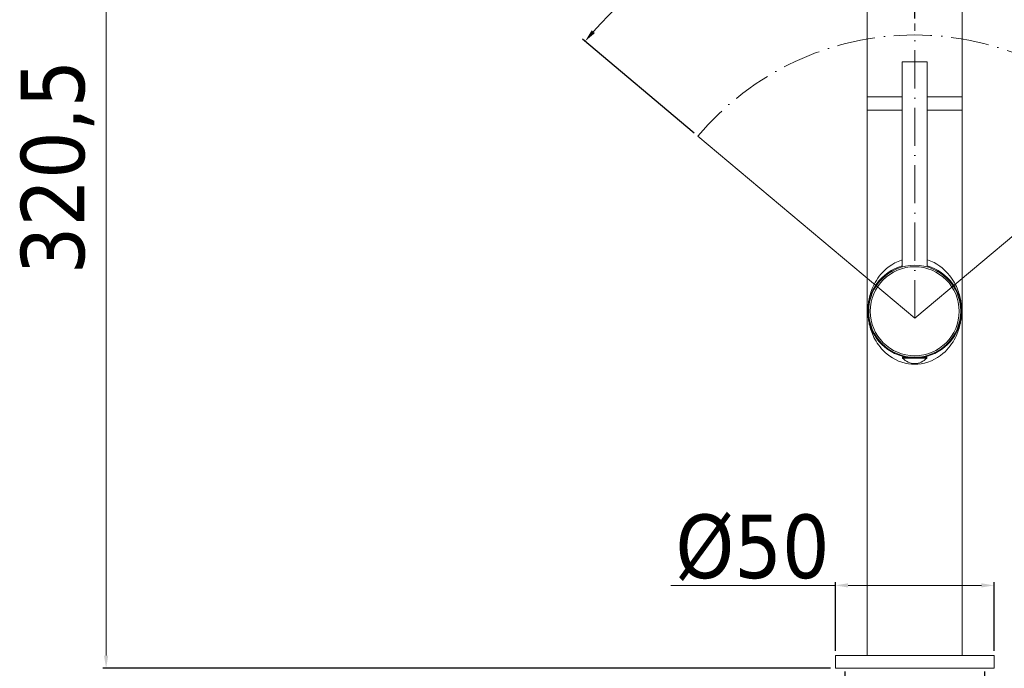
# Model space of a CAD drawing. Extents: x -559 to 5382, y 40 to 867.
# Tile 5 of 8: x 4795 to 5105, y 245 to 449. Entities that reach past the tile are written whole.
import ezdxf

# ---------------------------------------------------------------- set-up
doc = ezdxf.new("R2010")
doc.units = 0
doc.header["$LTSCALE"] = 2
doc.header["$MEASUREMENT"] = 0
doc.linetypes.add('ACAD_ISO10W100', pattern=[18, 12, -3, 0, -3])
doc.layers.get('DEFPOINTS').update_dxf_attribs({"linetype": 'CONTINUOUS'})
doc.layers.add('ASSE', color=7, linetype='ACAD_ISO10W100', lineweight=13)
doc.layers.add('COSTRUZIONE', color=4, linetype='CONTINUOUS', lineweight=13)
doc.styles.add('ISO', font='tahoma.ttf')
doc.dimstyles.new('ISO-25', dxfattribs={"dimtxt": 20, "dimasz": 4, "dimexe": 1, "dimexo": 1.5, "dimgap": 1.5, "dimtad": 1, "dimdec": 1, "dimtxsty": 'ISO', "dimcen": 2.5, "dimclrd": 7, "dimclre": 7, "dimclrt": 7, "dimadec": 0, "dimazin": 0, "dimtfac": 1, "dimtdec": 1, "dimtmove": 0, "dimatfit": 3, "dimfxl": 1, "dimlwd": 13, "dimarcsym": 0})

# ---------------------------------------------------------------- blocks, each defined once
blk = doc.blocks.new('*D54')
at = {"layer": 'COSTRUZIONE', "color": 7, "lineweight": 13, "transparency": 16777216}
for p, q in [((5052.26, 271.14), (5000.34, 271.14)), ((5098.26, 271.14), (5056.26, 271.14))]:
    blk.add_line(p, q, dxfattribs=at)
at = {"layer": 'COSTRUZIONE', "color": 7, "lineweight": -2, "transparency": 16777216}
for p, q in [((5052.26, 250.53), (5052.26, 272.14)), ((5102.26, 250.53), (5102.26, 272.14))]:
    blk.add_line(p, q, dxfattribs=at)
at = {"layer": 'COSTRUZIONE', "color": 7, "transparency": 16777216}
for points in [[(5056.26, 271.81), (5056.26, 270.47), (5052.26, 271.14)], [(5098.26, 271.81), (5098.26, 270.47), (5102.26, 271.14)]]:
    blk.add_solid(points, dxfattribs=at)
at = {"layer": 'DEFPOINTS', "color": 0, "transparency": 16777216}
for p in [(5052.26, 271.14), (5052.26, 249.03), (5102.26, 249.03)]:
    blk.add_point(p, dxfattribs=at)
at = {"layer": 'COSTRUZIONE', "color": 7, "transparency": 16777216, "insert": (5001.84, 293.46), "char_height": 20, "attachment_point": 1, "style": 'ISO'}
blk.add_mtext('%%c50', dxfattribs=at)
blk = doc.blocks.new('*D55')
at = {"layer": 'COSTRUZIONE', "color": 7, "lineweight": -2, "transparency": 16777216}
for p, q in [((5055.26, 244.03), (5055.26, 171.08)), ((5099.26, 244.03), (5099.26, 171.08))]:
    blk.add_line(p, q, dxfattribs=at)
at = {"layer": 'COSTRUZIONE', "color": 7, "lineweight": 13, "transparency": 16777216}
for p, q in [((5055.26, 172.08), (4911.2, 172.08)), ((5095.26, 172.08), (5059.26, 172.08))]:
    blk.add_line(p, q, dxfattribs=at)
at = {"layer": 'COSTRUZIONE', "color": 7, "transparency": 16777216}
for points in [[(5059.26, 172.74), (5059.26, 171.41), (5055.26, 172.08)], [(5095.26, 172.74), (5095.26, 171.41), (5099.26, 172.08)]]:
    blk.add_solid(points, dxfattribs=at)
at = {"layer": 'DEFPOINTS', "color": 0, "transparency": 16777216}
for p in [(5055.26, 245.53), (5099.26, 245.53), (5055.26, 172.08)]:
    blk.add_point(p, dxfattribs=at)
at = {"layer": 'COSTRUZIONE', "color": 7, "transparency": 16777216, "insert": (4912.7, 227.76), "char_height": 20, "attachment_point": 1, "style": 'ISO'}
blk.add_mtext('MIN. 33,5\\PMAX. 42', dxfattribs=at)
blk = doc.blocks.new('*D56')
at = {"layer": 'COSTRUZIONE', "color": 7, "lineweight": -2, "transparency": 16777216}
for p, q in [((4847.76, 560.83), (4821.39, 560.83)), ((5050.76, 245.03), (4821.39, 245.03))]:
    blk.add_line(p, q, dxfattribs=at)
at = {"layer": 'COSTRUZIONE', "color": 7, "lineweight": 13, "transparency": 16777216}
blk.add_line((4822.39, 556.83), (4822.39, 249.03), dxfattribs=at)
at = {"layer": 'COSTRUZIONE', "color": 7, "transparency": 16777216}
for points in [[(4821.72, 556.83), (4823.06, 556.83), (4822.39, 560.83)], [(4821.72, 249.03), (4823.06, 249.03), (4822.39, 245.03)]]:
    blk.add_solid(points, dxfattribs=at)
at = {"layer": 'DEFPOINTS', "color": 0, "transparency": 16777216}
for p in [(4849.26, 560.83), (4822.39, 245.03), (5052.26, 245.03)]:
    blk.add_point(p, dxfattribs=at)
at = {"layer": 'COSTRUZIONE', "color": 7, "transparency": 16777216, "insert": (4795.5, 402.9), "char_height": 20, "attachment_point": 2, "rotation": 90, "style": 'ISO'}
blk.add_mtext('320,5', dxfattribs=at)
blk = doc.blocks.new('*D58')
at = {"layer": 'COSTRUZIONE', "color": 7, "lineweight": -2, "transparency": 16777216}
for p, q in [((5077.26, 449.63), (5077.26, 491.92)), ((5146.74, 413.58), (5181.94, 443.11))]:
    blk.add_line(p, q, dxfattribs=at)
at = {"layer": 'COSTRUZIONE', "color": 7, "lineweight": 13, "transparency": 16777216}
blk.add_arc((5077.26, 355.28), 135.64, 41.6897, 88.3103, dxfattribs=at)
at = {"layer": 'COSTRUZIONE', "color": 7, "transparency": 16777216}
for points in [[(5081.25, 490.19), (5081.27, 491.53), (5077.26, 490.92)], [(5179.06, 445.93), (5178.05, 445.06), (5181.17, 442.47)]]:
    blk.add_solid(points, dxfattribs=at)
at = {"layer": 'DEFPOINTS', "color": 0, "transparency": 16777216}
for p in [(5116.16, 485.22), (5077.26, 448.13), (5077.26, 446.77), (5144.56, 411.74), (5145.59, 412.61)]:
    blk.add_point(p, dxfattribs=at)
at = {"layer": 'COSTRUZIONE', "color": 7, "transparency": 16777216, "insert": (5144.02, 498.44), "char_height": 20, "attachment_point": 2, "rotation": 335, "style": 'ISO'}
blk.add_mtext('50°', dxfattribs=at)
blk = doc.blocks.new('*D59')
at = {"layer": 'COSTRUZIONE', "color": 7, "lineweight": -2, "transparency": 16777216}
for p, q in [((5077.26, 449.63), (5077.26, 491.95)), ((5007.78, 413.58), (4972.56, 443.13))]:
    blk.add_line(p, q, dxfattribs=at)
at = {"layer": 'COSTRUZIONE', "color": 7, "lineweight": 13, "transparency": 16777216}
blk.add_arc((5077.26, 355.28), 135.68, 91.6893, 138.3107, dxfattribs=at)
at = {"layer": 'COSTRUZIONE', "color": 7, "transparency": 16777216}
for points in [[(5073.25, 491.56), (5073.27, 490.23), (5077.26, 490.95)], [(4976.45, 445.08), (4975.44, 445.95), (4973.33, 442.49)]]:
    blk.add_solid(points, dxfattribs=at)
at = {"layer": 'DEFPOINTS', "color": 0, "transparency": 16777216}
for p in [(5038.35, 485.25), (5077.26, 448.13), (5077.26, 446.77), (5008.93, 412.61), (5009.97, 411.74)]:
    blk.add_point(p, dxfattribs=at)
at = {"layer": 'COSTRUZIONE', "color": 7, "transparency": 16777216, "insert": (5010.49, 498.47), "char_height": 20, "attachment_point": 2, "rotation": 25, "style": 'ISO'}
blk.add_mtext('50°', dxfattribs=at)

msp = doc.modelspace()

# ---------------------------------------------------------------- linework, layer by layer
at = {"layer": 'ASSE', "color": 7, "ltscale": 0.5}
msp.add_line((5077.26, 355.28), (5077.26, 448.13), dxfattribs=at)
msp.add_arc((5077.26, 355.28), 89.2, 40, 140, dxfattribs=at)
at = {"layer": 'COSTRUZIONE', "color": 7}
for p, q in [((5062.26, 249.03), (5062.26, 540.83)), ((5092.26, 249.03), (5092.26, 540.83)), ((5073.31, 435.98), (5073.31, 371.43)), ((5073.31, 435.98), (5081.21, 435.98)), ((5081.21, 435.98), (5081.21, 371.43)), ((5062.26, 425.03), (5073.31, 425.03)), ((5081.21, 425.03), (5092.26, 425.03)), ((5062.26, 420.83), (5073.31, 420.83)), ((5081.21, 420.83), (5092.26, 420.83)), ((5077.26, 355.28), (5008.93, 412.61)), ((5077.26, 355.28), (5145.59, 412.61)), ((5062.49, 357.92), (5062.48, 357.53)), ((5062.48, 357.53), (5062.49, 357.14)), ((5092.04, 357.53), (5092.04, 357.91)), ((5092.04, 357.13), (5092.04, 357.53)), ((5073.46, 342.73), (5073.46, 343.03)), ((5073.46, 343.03), (5076.11, 343.03)), ((5073.46, 342.73), (5081.06, 342.73)), ((5074.51, 343.03), (5074.51, 343.24)), ((5074.7, 343.03), (5074.7, 343.21)), ((5081.06, 343.03), (5078.41, 343.03)), ((5079.82, 343.03), (5079.82, 343.21)), ((5080.01, 343.03), (5080.01, 343.24)), ((5081.06, 342.73), (5081.06, 343.03)), ((5052.26, 249.03), (5052.26, 245.03)), ((5052.26, 249.03), (5102.26, 249.03)), ((5102.26, 249.03), (5102.26, 245.03)), ((5052.26, 245.03), (5102.26, 245.03))]:
    msp.add_line(p, q, dxfattribs=at)
for points in [[(5073.31, 373.66), (5073.1, 373.6), (5072.03, 373.19), (5070.99, 372.7), (5070.03, 372.14), (5069.16, 371.54), (5068.39, 370.93), (5067.72, 370.31), (5067.12, 369.72), (5066.59, 369.11), (5066.09, 368.49), (5065.62, 367.85), (5065.19, 367.2), (5064.8, 366.54), (5064.45, 365.89), (5064.15, 365.25), (5063.88, 364.63), (5063.64, 364.03), (5063.44, 363.46), (5063.27, 362.91), (5063.12, 362.39), (5062.99, 361.89), (5062.89, 361.41), (5062.79, 360.95), (5062.72, 360.49), (5062.65, 360.05), (5062.6, 359.61), (5062.55, 359.17), (5062.52, 358.75), (5062.5, 358.33), (5062.49, 357.92)], [(5092.04, 357.91), (5092.03, 358.31), (5092, 358.71), (5091.97, 359.13), (5091.93, 359.55), (5091.88, 359.97), (5091.82, 360.4), (5091.75, 360.83), (5091.67, 361.27), (5091.57, 361.72), (5091.46, 362.17), (5091.33, 362.64), (5091.19, 363.13), (5091.02, 363.64), (5090.83, 364.16), (5090.62, 364.7), (5090.38, 365.25), (5090.1, 365.82), (5089.79, 366.41), (5089.45, 367), (5089.07, 367.6), (5088.66, 368.19), (5088.21, 368.78), (5087.72, 369.36), (5087.18, 369.94), (5086.59, 370.52), (5085.91, 371.11), (5085.14, 371.7), (5084.28, 372.27), (5083.34, 372.79), (5082.34, 373.26), (5081.3, 373.64), (5081.21, 373.66)], [(5062.49, 357.14), (5062.5, 356.75), (5062.52, 356.34), (5062.55, 355.92), (5062.59, 355.51), (5062.64, 355.08), (5062.7, 354.66), (5062.77, 354.22), (5062.86, 353.79), (5062.95, 353.34), (5063.06, 352.88), (5063.19, 352.41), (5063.33, 351.92), (5063.5, 351.42), (5063.69, 350.9), (5063.9, 350.36), (5064.15, 349.8), (5064.42, 349.23), (5064.73, 348.65), (5065.07, 348.06), (5065.45, 347.46), (5065.87, 346.86), (5066.32, 346.27), (5066.81, 345.69), (5067.34, 345.11), (5067.94, 344.53), (5068.62, 343.94), (5069.38, 343.36), (5070.24, 342.79), (5071.18, 342.26), (5072.19, 341.8), (5073.22, 341.41), (5074.24, 341.13), (5075.25, 340.93), (5076.26, 340.81), (5077.26, 340.78)], [(5077.26, 340.78), (5078.29, 340.82), (5079.34, 340.94), (5080.38, 341.15), (5081.43, 341.46), (5082.5, 341.87), (5083.53, 342.36), (5084.49, 342.92), (5085.37, 343.52), (5086.13, 344.13), (5086.81, 344.74), (5087.41, 345.34), (5087.94, 345.95), (5088.44, 346.57), (5088.9, 347.21), (5089.33, 347.86), (5089.72, 348.52), (5090.07, 349.17), (5090.38, 349.81), (5090.65, 350.43), (5090.88, 351.03), (5091.09, 351.6), (5091.26, 352.15), (5091.41, 352.67), (5091.53, 353.17), (5091.64, 353.65), (5091.73, 354.11), (5091.81, 354.56), (5091.87, 355.01), (5091.93, 355.45), (5091.97, 355.88), (5092, 356.31), (5092.02, 356.73), (5092.04, 357.13)]]:
    msp.add_lwpolyline(points, dxfattribs=at)
for radius in [14.5, 14.01]:
    msp.add_circle((5077.26, 357.48), radius, dxfattribs=at)
for centre, radius, start, end in [((5077.26, 357.53), 14.75, 105.5426, 259.2566), ((5077.26, 357.53), 14.75, 280.7434, 74.4574), ((5077.26, 346.12), 5.1, 221.7955, 318.2045)]:
    msp.add_arc(centre, radius, start, end, dxfattribs=at)

# ---------------------------------------------------------------- dimensions: what is measured, and where the dimension line sits
for base, p1, p2, angle, text, picture, middle in [((4822.39, 245.03), (4849.26, 560.83), (5052.26, 245.03), 270, '320,5', '*D56', (4822.39, 402.9)), ((5052.26, 271.14), (5102.26, 249.03), (5052.26, 249.03), 180, '%%c<>', '*D54', (5024.3, 271.14)), ((5055.26, 172.08), (5099.26, 245.53), (5055.26, 245.53), 180, 'MIN. 33,5\\PMAX. 42', '*D55', (4971.03, 172.08))]:
    dim = msp.add_linear_dim(base=base, p1=p1, p2=p2, angle=angle, text=text, dimstyle='ISO-25', dxfattribs=at)
    dim.commit()
    dim.dimension.update_dxf_attribs({"geometry": picture, "text_midpoint": middle, "dimtype": 160})
for base, line1, line2, picture, middle in [((5038.35, 485.25), ((5077.26, 446.77), (5077.26, 448.13)), ((5009.97, 411.74), (5008.93, 412.61)), '*D59', (5019.92, 478.24)), ((5116.16, 485.22), ((5144.56, 411.74), (5145.59, 412.61)), ((5077.26, 446.77), (5077.26, 448.13)), '*D58', (5134.59, 478.21))]:
    dim = msp.add_angular_dim_2l(base=base, line1=line1, line2=line2, dimstyle='ISO-25', dxfattribs=at)
    dim.commit()
    dim.dimension.update_dxf_attribs({"geometry": picture, "text_midpoint": middle, "dimtype": 162})

doc.saveas('drawing.dxf')
